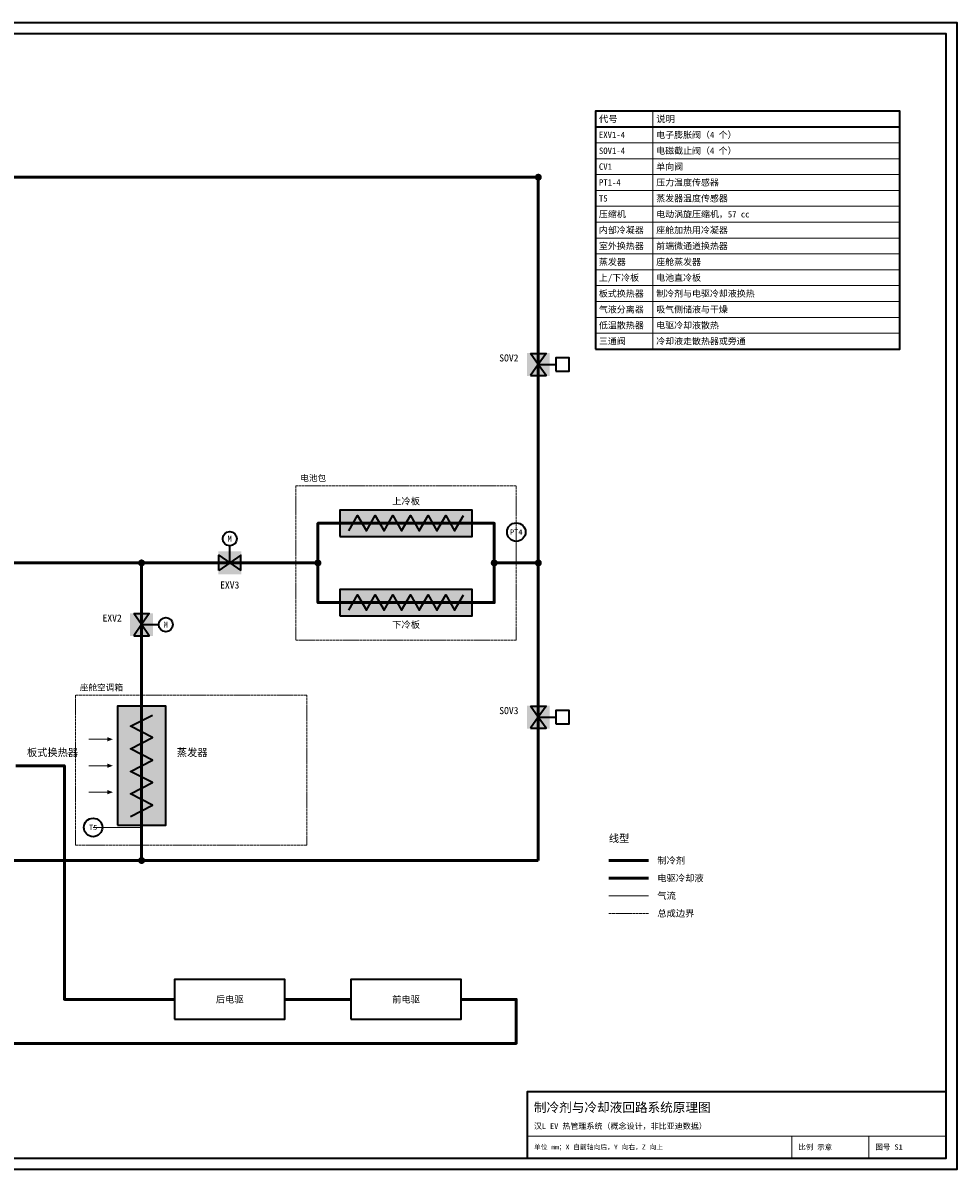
# Model space of a CAD drawing. Header units: millimetres. Extents: x 0 to 830, y 0 to 520.
# Tile 2 of 2: x 406 to 830, y 0 to 520. Entities that reach past the tile are written whole.
import ezdxf
from ezdxf.enums import TextEntityAlignment as Align

# ---------------------------------------------------------------- set-up
doc = ezdxf.new("R2010")
doc.units = ezdxf.units.MM
doc.linetypes.add('DASHED', pattern=[1.524, 1.27, -0.254])
for name, color, linetype, lineweight, true_color in [('AIR', 7, 'Continuous', 18, 0x7878c8), ('BOUNDARY', 7, 'DASHED', 18, 0x828282), ('COOLANT', 7, 'Continuous', 50, 0x1e8c46), ('FRAME', 7, 'Continuous', 35, 0x3c3c3c), ('PIPE', 7, 'Continuous', 50, 0x282828), ('SYMBOL', 7, 'Continuous', 35, 0x141414), ('TEXT', 7, 'Continuous', 18, 0x141414), ('THIN', 7, 'Continuous', 13, 0x6e6e6e)]:
    doc.layers.add(name, color=color, linetype=linetype, lineweight=lineweight, true_color=true_color)
doc.styles.add('ZH', font='simsun.ttc')

msp = doc.modelspace()

# ---------------------------------------------------------------- hatches: boundary and pattern name
at = {"true_color": 0xffffff}
for points in [[(634.8, 359.8), (645.2, 359.8), (645.2, 370.2), (634.8, 370.2)], [(550, 287), (610, 287), (610, 299), (550, 299)], [(494.8, 269.8), (505.2, 269.8), (505.2, 280.2), (494.8, 280.2)], [(550, 251), (610, 251), (610, 263), (550, 263)], [(454.8, 241.8), (465.2, 241.8), (465.2, 252.2), (454.8, 252.2)], [(449, 156), (471, 156), (471, 210), (449, 210)], [(634.8, 199.8), (645.2, 199.8), (645.2, 210.2), (634.8, 210.2)]]:
    msp.add_hatch(color=7, dxfattribs=at).paths.add_polyline_path(points)
at = {"layer": 'AIR'}
for points in [[(447, 195), (444.5, 195.95), (444.5, 194.05)], [(447, 183), (444.5, 183.95), (444.5, 182.05)], [(447, 171), (444.5, 171.95), (444.5, 170.05)]]:
    msp.add_hatch(color=7, dxfattribs=at).paths.add_polyline_path(points)
at = {"layer": 'SYMBOL'}
for points in [[(641.6, 450), (641.48, 450.61), (641.13, 451.13), (640.61, 451.48), (640, 451.6), (639.39, 451.48), (638.87, 451.13), (638.52, 450.61), (638.4, 450), (638.52, 449.39), (638.87, 448.87), (639.39, 448.52), (640, 448.4), (640.61, 448.52), (641.13, 448.87), (641.48, 449.39)], [(461.6, 275), (461.48, 275.61), (461.13, 276.13), (460.61, 276.48), (460, 276.6), (459.39, 276.48), (458.87, 276.13), (458.52, 275.61), (458.4, 275), (458.52, 274.39), (458.87, 273.87), (459.39, 273.52), (460, 273.4), (460.61, 273.52), (461.13, 273.87), (461.48, 274.39)], [(541.6, 275), (541.48, 275.61), (541.13, 276.13), (540.61, 276.48), (540, 276.6), (539.39, 276.48), (538.87, 276.13), (538.52, 275.61), (538.4, 275), (538.52, 274.39), (538.87, 273.87), (539.39, 273.52), (540, 273.4), (540.61, 273.52), (541.13, 273.87), (541.48, 274.39)], [(621.6, 275), (621.48, 275.61), (621.13, 276.13), (620.61, 276.48), (620, 276.6), (619.39, 276.48), (618.87, 276.13), (618.52, 275.61), (618.4, 275), (618.52, 274.39), (618.87, 273.87), (619.39, 273.52), (620, 273.4), (620.61, 273.52), (621.13, 273.87), (621.48, 274.39)], [(641.6, 275), (641.48, 275.61), (641.13, 276.13), (640.61, 276.48), (640, 276.6), (639.39, 276.48), (638.87, 276.13), (638.52, 275.61), (638.4, 275), (638.52, 274.39), (638.87, 273.87), (639.39, 273.52), (640, 273.4), (640.61, 273.52), (641.13, 273.87), (641.48, 274.39)], [(461.6, 140), (461.48, 140.61), (461.13, 141.13), (460.61, 141.48), (460, 141.6), (459.39, 141.48), (458.87, 141.13), (458.52, 140.61), (458.4, 140), (458.52, 139.39), (458.87, 138.87), (459.39, 138.52), (460, 138.4), (460.61, 138.52), (461.13, 138.87), (461.48, 139.39)]]:
    msp.add_hatch(color=7, dxfattribs=at).paths.add_polyline_path(points)

# ---------------------------------------------------------------- linework, layer by layer
at = {"layer": 'AIR'}
for points in [[(436, 195), (446, 195)], [(436, 183), (446, 183)], [(436, 171), (446, 171)], [(672, 124), (690, 124)]]:
    msp.add_lwpolyline(points, dxfattribs=at)
at = {"layer": 'BOUNDARY'}
for points in [[(530, 240), (630, 240), (630, 310), (530, 310)], [(430, 147), (535, 147), (535, 215), (430, 215)]]:
    msp.add_lwpolyline(points, close=True, dxfattribs=at)
msp.add_lwpolyline([(672, 116), (690, 116)], dxfattribs=at)
at = {"layer": 'COOLANT'}
for points in [[(475, 77), (425, 77), (425, 183), (403, 183)], [(672, 132), (690, 132)], [(140, 77), (120, 77), (120, 57), (630, 57), (630, 77), (605, 77)], [(555, 77), (525, 77)]]:
    msp.add_lwpolyline(points, dxfattribs=at)
at = {"layer": 'FRAME'}
for points in [[(0, 0), (830, 0), (830, 520), (0, 520)], [(5, 5), (825, 5), (825, 515), (5, 515)], [(666, 372), (804, 372), (804, 480), (666, 480)], [(635, 5), (825, 5), (825, 35), (635, 35)]]:
    msp.add_lwpolyline(points, close=True, dxfattribs=at)
msp.add_lwpolyline([(666, 472.8), (804, 472.8)], dxfattribs=at)
at = {"layer": 'PIPE'}
for points in [[(330, 450), (640, 450)], [(640, 450), (640, 275)], [(540, 275), (540, 293), (620, 293), (620, 275)], [(390, 275), (460, 275)], [(460, 275), (460, 220)], [(460, 275), (540, 275)], [(540, 275), (540, 257), (620, 257), (620, 275)], [(620, 275), (640, 275)], [(640, 275), (640, 140)], [(460, 220), (460, 140)], [(460, 140), (390, 140)], [(640, 140), (460, 140)], [(672, 140), (690, 140)]]:
    msp.add_lwpolyline(points, dxfattribs=at)
at = {"layer": 'SYMBOL'}
for points in [[(636.5, 370), (643.5, 370), (640, 365)], [(636.5, 370), (643.5, 370), (640, 365)], [(636.5, 360), (643.5, 360), (640, 365)], [(636.5, 360), (643.5, 360), (640, 365)], [(648, 362), (654, 362), (654, 368), (648, 368)], [(550, 287), (610, 287), (610, 299), (550, 299)], [(495, 271.5), (495, 278.5), (500, 275)], [(495, 271.5), (495, 278.5), (500, 275)], [(505, 271.5), (505, 278.5), (500, 275)], [(505, 271.5), (505, 278.5), (500, 275)], [(550, 251), (610, 251), (610, 263), (550, 263)], [(456.5, 252), (463.5, 252), (460, 247)], [(456.5, 252), (463.5, 252), (460, 247)], [(456.5, 242), (463.5, 242), (460, 247)], [(456.5, 242), (463.5, 242), (460, 247)], [(449, 156), (471, 156), (471, 210), (449, 210)], [(636.5, 210), (643.5, 210), (640, 205)], [(636.5, 210), (643.5, 210), (640, 205)], [(648, 202), (654, 202), (654, 208), (648, 208)], [(636.5, 200), (643.5, 200), (640, 205)], [(636.5, 200), (643.5, 200), (640, 205)], [(475, 68), (525, 68), (525, 86), (475, 86)], [(555, 68), (605, 68), (605, 86), (555, 86)]]:
    msp.add_lwpolyline(points, close=True, dxfattribs=at)
for points in [[(640, 365), (648, 365)], [(554, 289.5), (558, 296.5), (562, 289.5), (566, 296.5), (570, 289.5), (574, 296.5), (578, 289.5), (582, 296.5), (586, 289.5), (590, 296.5), (594, 289.5), (598, 296.5), (602, 289.5), (606, 296.5)], [(500, 275), (500, 283)], [(554, 253.5), (558, 260.5), (562, 253.5), (566, 260.5), (570, 253.5), (574, 260.5), (578, 253.5), (582, 260.5), (586, 253.5), (590, 260.5), (594, 253.5), (598, 260.5), (602, 253.5), (606, 260.5)], [(460, 247), (468, 247)], [(455, 160), (465, 165.11), (455, 170.22), (465, 175.33), (455, 180.44), (465, 185.56), (455, 190.67), (465, 195.78), (455, 200.89), (465, 206)], [(640, 205), (648, 205)]]:
    msp.add_lwpolyline(points, dxfattribs=at)
for centre, radius in [((630, 289), 4.2), ((500, 286), 3.2), ((471, 247), 3.2), ((438, 155), 4.2)]:
    msp.add_circle(centre, radius, dxfattribs=at)
at = {"layer": 'THIN'}
for points in [[(692, 480), (692, 372)], [(666, 472.8), (804, 472.8)], [(666, 465.6), (804, 465.6)], [(666, 458.4), (804, 458.4)], [(666, 451.2), (804, 451.2)], [(666, 444), (804, 444)], [(666, 436.8), (804, 436.8)], [(666, 429.6), (804, 429.6)], [(666, 422.4), (804, 422.4)], [(666, 415.2), (804, 415.2)], [(666, 408), (804, 408)], [(666, 400.8), (804, 400.8)], [(666, 393.6), (804, 393.6)], [(666, 386.4), (804, 386.4)], [(666, 379.2), (804, 379.2)], [(666, 372), (804, 372)], [(630, 275), (630, 289)], [(460, 155), (438, 155)], [(635, 15), (825, 15)], [(755, 5), (755, 15)], [(790, 5), (790, 15)]]:
    msp.add_lwpolyline(points, dxfattribs=at)

# ---------------------------------------------------------------- texts
at = {"layer": 'BOUNDARY', "style": 'ZH'}
for s, p in [('电池包', (532, 313.5)), ('座舱空调箱', (432, 218.5))]:
    msp.add_text(s, height=2.8, dxfattribs=at).set_placement(p, align=Align.MIDDLE_LEFT)
at = {"layer": 'SYMBOL', "style": 'ZH'}
for p in [(500, 286), (471, 247)]:
    msp.add_text('M', height=2.6, dxfattribs=at).set_placement(p, align=Align.MIDDLE_CENTER)
at = {"layer": 'TEXT', "style": 'ZH'}
for s, height, p in [('代号', 3.045, (667.5, 476.4)), ('说明', 3.045, (693.5, 476.4)), ('EXV1-4', 2.9, (667.5, 469.2)), ('电子膨胀阀（4 个）', 2.9, (693.5, 469.2)), ('SOV1-4', 2.9, (667.5, 462)), ('电磁截止阀（4 个）', 2.9, (693.5, 462)), ('CV1', 2.9, (667.5, 454.8)), ('单向阀', 2.9, (693.5, 454.8)), ('PT1-4', 2.9, (667.5, 447.6)), ('压力温度传感器', 2.9, (693.5, 447.6)), ('蒸发器温度传感器', 2.9, (693.5, 440.4)), ('T5', 2.9, (667.5, 440.4)), ('压缩机', 2.9, (667.5, 433.2)), ('电动涡旋压缩机，57 cc', 2.9, (693.5, 433.2)), ('内部冷凝器', 2.9, (667.5, 426)), ('座舱加热用冷凝器', 2.9, (693.5, 426)), ('室外换热器', 2.9, (667.5, 418.8)), ('前端微通道换热器', 2.9, (693.5, 418.8)), ('蒸发器', 2.9, (667.5, 411.6)), ('座舱蒸发器', 2.9, (693.5, 411.6)), ('上/下冷板', 2.9, (667.5, 404.4)), ('电池直冷板', 2.9, (693.5, 404.4)), ('板式换热器', 2.9, (667.5, 397.2)), ('制冷剂与电驱冷却液换热', 2.9, (693.5, 397.2)), ('气液分离器', 2.9, (667.5, 390)), ('吸气侧储液与干燥', 2.9, (693.5, 390)), ('低温散热器', 2.9, (667.5, 382.8)), ('电驱冷却液散热', 2.9, (693.5, 382.8)), ('三通阀', 2.9, (667.5, 375.6)), ('冷却液走散热器或旁通', 2.9, (693.5, 375.6)), ('板式换热器', 3.4, (408, 189)), ('蒸发器', 3.4, (476, 189)), ('线型', 3.4, (672, 150)), ('制冷剂', 3, (694, 140)), ('电驱冷却液', 3, (694, 132)), ('气流', 3, (694, 124)), ('总成边界', 3, (694, 116)), ('制冷剂与冷却液回路系统原理图', 4.2, (638, 28)), ('汉L EV 热管理系统（概念设计，非比亚迪数据）', 2.6, (638, 19.5)), ('单位 mm；X 自前轴向后，Y 向右，Z 向上', 2.2, (638, 10)), ('比例 示意', 2.4, (758, 10)), ('图号 S1', 2.4, (793, 10))]:
    msp.add_text(s, height=height, dxfattribs=at).set_placement(p, align=Align.MIDDLE_LEFT)
for s, p in [('SOV2', (631, 368)), ('EXV2', (451, 250)), ('SOV3', (631, 208))]:
    msp.add_text(s, height=3.2, dxfattribs=at).set_placement(p, align=Align.MIDDLE_RIGHT)
for s, height, p in [('上冷板', 3, (580, 303)), ('PT4', 2.4, (630, 289)), ('EXV3', 3.2, (500, 265)), ('下冷板', 3, (580, 247)), ('T5', 2.4, (438, 155)), ('后电驱', 3, (500, 77)), ('前电驱', 3, (580, 77))]:
    msp.add_text(s, height=height, dxfattribs=at).set_placement(p, align=Align.MIDDLE_CENTER)

doc.saveas('drawing.dxf')
